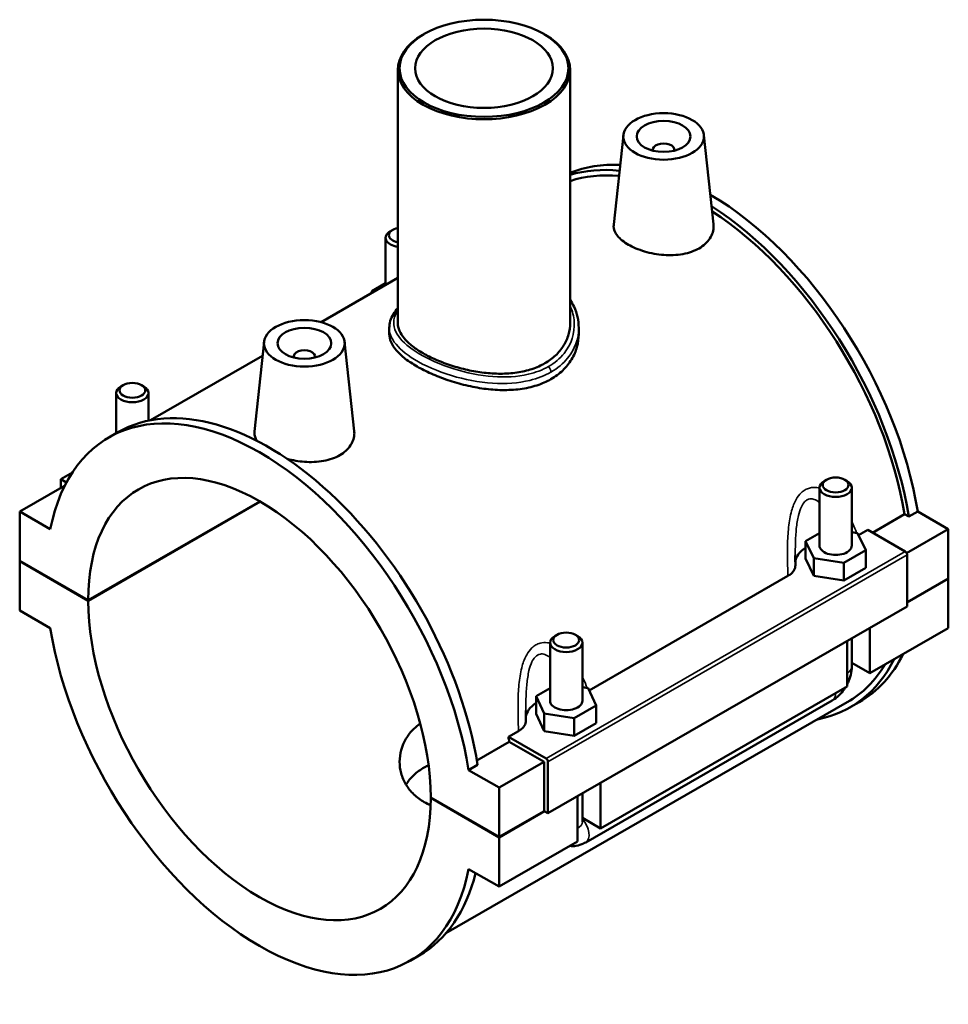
# Model space of a CAD drawing. Header units: millimetres. Extents: x 0 to 1093, y -37 to 1065.
# Tile 5 of 5: x 920 to 1093, y 882 to 1065. Entities that reach past the tile are written whole.
import ezdxf

# ---------------------------------------------------------------- set-up
doc = ezdxf.new("R2010")
doc.units = ezdxf.units.MM
doc.layers.add('Visible (ANSI)', color=7, linetype='Continuous', lineweight=50)
doc.layers.add('Visible Narrow (ANSI)', color=7, linetype='Continuous', lineweight=35)

msp = doc.modelspace()

# ---------------------------------------------------------------- linework, layer by layer
at = {"layer": 'Visible (ANSI)'}
for p, q in [((995.301, 1062.644), (995.074, 1062.512)), ((1017.561, 1062.644), (1017.788, 1062.512)), ((990.431, 1056.022), (990.431, 1008.923)), ((1022.431, 1056.022), (1022.431, 1008.923)), ((1032.32, 1043.885), (1030.535, 1027.236)), ((1047.292, 1043.885), (1049.069, 1027.316)), ((1037.806, 1041.166), (1037.806, 1040.98)), ((1041.806, 1041.166), (1041.806, 1040.98)), ((988.157, 1024.785), (988.157, 1016.028)), ((989.454, 1026.249), (989.028, 1026.002)), ((990.431, 1017.337), (976.151, 1009.114)), ((985.581, 1014.854), (988.157, 1016.338)), ((985.581, 1014.544), (985.581, 1014.854)), ((985.694, 1014.61), (985.581, 1014.854)), ((988.831, 1008.045), (988.831, 1006.882)), ((1024.031, 1008.045), (1024.031, 1006.882)), ((965.57, 1005.446), (963.785, 988.797)), ((980.541, 1005.446), (982.318, 988.877)), ((965.292, 1002.861), (944.472, 990.871)), ((971.055, 1002.541), (971.055, 1002.727)), ((975.055, 1002.541), (975.055, 1002.727)), ((939.391, 997.42), (938.965, 997.172)), ((942.798, 997.42), (943.224, 997.172)), ((938.094, 988.468), (938.094, 995.956)), ((944.094, 990.796), (944.094, 995.956)), ((936.716, 987.674), (938.385, 988.635)), ((929.954, 981.179), (927.801, 979.939)), ((927.801, 979.939), (928.858, 979.33)), ((927.801, 978.307), (927.801, 979.939)), ((1070.064, 979.829), (1069.638, 979.582)), ((1073.471, 979.829), (1073.897, 979.582)), ((928.508, 978.714), (920.164, 973.91)), ((928.531, 978.701), (928.508, 978.714)), ((1068.767, 967.573), (1068.767, 978.365)), ((1074.767, 967.573), (1074.767, 978.365)), ((932.892, 957.423), (964.799, 975.798)), ((964.87, 975.757), (932.892, 957.342)), ((925.849, 970.636), (920.164, 973.91)), ((920.164, 973.91), (920.164, 964.753)), ((1078.585, 969.987), (1084.55, 973.422)), ((1085.344, 972.965), (1084.55, 973.422)), ((1087.013, 973.926), (1085.344, 972.965)), ((1087.013, 973.926), (1092.698, 970.652)), ((1068.767, 969.917), (1066.191, 968.434)), ((1075.85, 969.924), (1074.767, 970.091)), ((1077.344, 966.713), (1075.85, 969.924)), ((1076.039, 969.517), (1077.72, 970.485)), ((1077.72, 970.485), (1084.708, 966.461)), ((1092.698, 970.652), (1084.959, 966.195)), ((1092.698, 970.652), (1092.698, 961.495)), ((1066.191, 968.434), (1067.685, 965.222)), ((1066.191, 965.163), (1066.191, 968.434)), ((1073.262, 964.362), (1077.344, 966.713)), ((1077.344, 963.442), (1077.344, 966.713)), ((920.164, 964.753), (932.892, 957.423)), ((920.164, 964.671), (920.235, 964.712)), ((920.164, 964.671), (920.164, 955.515)), ((932.892, 957.342), (920.164, 964.671)), ((1066.191, 965.163), (1067.685, 961.952)), ((1067.685, 961.952), (1067.685, 965.222)), ((1067.685, 965.222), (1073.262, 964.362)), ((1073.262, 961.091), (1073.262, 964.362)), ((1085.061, 965.849), (1085.061, 956.283)), ((1073.262, 961.091), (1077.344, 963.442)), ((1025.976, 940.687), (1062.909, 961.956)), ((1067.685, 961.952), (1073.262, 961.091)), ((1085.061, 957.098), (1092.698, 961.495)), ((1092.698, 961.414), (1085.061, 957.016)), ((1092.627, 961.455), (1092.698, 961.414)), ((1092.698, 961.414), (1092.698, 952.257)), ((920.164, 955.515), (925.849, 952.241)), ((1085.061, 956.283), (1018.31, 917.844)), ((1078.131, 952.293), (1078.131, 943.869)), ((1092.698, 952.257), (1078.131, 943.869)), ((1020.001, 950.999), (1019.575, 950.752)), ((1023.408, 950.999), (1023.834, 950.752)), ((1073.889, 941.426), (1073.889, 949.85)), ((1074.767, 945.09), (1074.767, 950.356)), ((1018.704, 949.535), (1018.704, 938.744)), ((1024.704, 949.535), (1024.704, 938.744)), ((1078.131, 943.869), (1074.767, 945.806)), ((1018.704, 941.088), (1016.128, 939.604)), ((1025.787, 941.095), (1024.704, 941.262)), ((1027.281, 937.883), (1025.787, 941.095)), ((1073.889, 941.426), (1028.068, 915.039)), ((1016.128, 939.604), (1017.622, 936.393)), ((1016.128, 936.334), (1016.128, 939.604)), ((1025.323, 912.43), (1071.143, 938.817)), ((1073.928, 938.485), (999.365, 895.547)), ((1023.199, 935.532), (1027.281, 937.883)), ((1027.281, 934.613), (1027.281, 937.883)), ((1074.477, 937.532), (1076.146, 938.493)), ((1016.128, 936.334), (1017.622, 933.122)), ((1017.622, 933.122), (1017.622, 936.393)), ((1017.622, 936.393), (1023.199, 935.532)), ((1023.199, 932.262), (1023.199, 935.532)), ((1023.199, 932.262), (1027.281, 934.613)), ((1010.969, 932.045), (1012.846, 933.126)), ((1017.957, 928.022), (1010.969, 932.045)), ((1017.622, 933.122), (1023.199, 932.262)), ((1005.104, 927.672), (1011.124, 931.139)), ((1017.603, 927.408), (1011.124, 931.139)), ((1005.243, 926.838), (1003.574, 925.877)), ((1009.259, 922.603), (1003.574, 925.877)), ((1017.603, 927.408), (1009.259, 922.603)), ((1017.603, 918.251), (1017.603, 927.408)), ((1018.31, 917.844), (1018.31, 927.409)), ((1009.259, 913.446), (1009.259, 922.603)), ((1028.068, 923.463), (1028.068, 915.039)), ((996.531, 920.776), (1009.259, 913.446)), ((996.531, 920.694), (996.602, 920.735)), ((1009.259, 913.365), (996.531, 920.694)), ((1023.826, 912.596), (1023.826, 921.02)), ((1024.704, 921.526), (1024.704, 916.261)), ((1009.259, 913.446), (1017.603, 918.251)), ((1017.674, 918.21), (1009.259, 913.365)), ((1017.603, 918.251), (1018.31, 917.844)), ((1028.068, 915.039), (1024.704, 916.977)), ((1009.259, 904.208), (1009.259, 913.365)), ((1023.826, 912.596), (1009.259, 904.208)), ((1003.574, 907.482), (1009.259, 904.208)), ((992.707, 890.443), (994.376, 891.404))]:
    msp.add_line(p, q, dxfattribs=at)
for centre, major_axis in [((1006.431, 1056.284), (-15.68, 0)), ((1006.431, 1056.284), (-12.8, 0)), ((1039.806, 1043.619), (-7.5, 0)), ((1039.806, 1043.619), (-5, 0)), ((973.055, 1005.18), (-7.5, 0)), ((973.055, 1005.18), (-5, 0)), ((941.094, 996.446), (-2.4, 0)), ((1071.767, 978.855), (-2.4, 0)), ((1021.704, 950.026), (-2.4, 0))]:
    msp.add_ellipse(centre, major_axis=major_axis, ratio=0.5758617, dxfattribs=at)
for centre, major_axis, ratio, start_param, end_param in [((1006.431, 1056.022), (-16, 0), 0.5758617, 5.5016397, 10.2063236), ((1039.806, 1041.166), (-2, 0), 0.5758617, 2.9729035, 6.4518745), ((1048.15, 987.108), (-27.996, 48.615), 0.5780931, 5.9266762, 6.2051395), ((1046.481, 986.147), (-27.996, 48.615), 0.5780931, 5.8840786, 6.1511015), ((1046.481, 986.147), (-27.447, 47.662), 0.5780931, 5.895053, 6.1664394), ((1048.15, 987.108), (-27.996, 48.615), 0.5780931, 4.1308283, 5.4913351), ((1046.481, 986.147), (27.996, -48.615), 0.5780931, 0.9892356, 2.3019045), ((1046.481, 986.147), (-27.447, 47.662), 0.5780931, 4.1349238, 5.4396995), ((991.157, 1025.276), (-2.4, 0), 0.5758617, 5.0199192, 7.5464514), ((991.157, 1024.785), (-3, 0), 0.5758617, 5.5016397, 7.6093855), ((973.055, 1002.727), (-2, 0), 0.5758617, 2.9729035, 6.4518745), ((964.712, 939.059), (-27.996, 48.615), 0.5780931, 4.1308283, 6.8686134), ((941.094, 995.956), (3, 0), 0.5758617, 2.360047, 7.0647309), ((966.38, 940.02), (-27.996, 48.615), 0.5780931, 4.1308283, 6.2831853), ((964.712, 939.059), (-22.456, 38.996), 0.5780931, 3.9300356, 7.0694061), ((1071.767, 978.365), (-3, 0), 0.5758617, 5.5016397, 10.2063236), ((1071.767, 964.303), (-7.5, 0), 0.5758617, 5.5507827, 6.2340245), ((1071.767, 967.573), (-3, 0), 0.5758617, 0, 3.1415927), ((1084.708, 966.052), (-0.25, 0.433), 0.5780931, 3.9289245, 5.4997209), ((964.712, 939.059), (22.456, -38.996), 0.5780931, 3.9300356, 7.0694061), ((964.712, 939.059), (27.996, -48.615), 0.5780931, 4.1308283, 6.8686134), ((1021.704, 949.535), (-3, 0), 0.5758617, 5.5016397, 10.2063236), ((1046.481, 986.147), (27.996, -48.615), 0.5780931, 6.0848308, 6.6468107), ((1048.15, 987.108), (27.996, -48.615), 0.5780931, 0, 0.3636254), ((1046.481, 986.147), (27.447, -47.662), 0.5780931, 0, 0.3067969), ((1021.704, 938.744), (-3, 0), 0.5758617, 0, 3.1415927), ((1021.704, 935.473), (-7.5, 0), 0.5758617, 5.5507827, 6.2340245), ((973.055, 943.864), (-27.447, 47.662), 0.5780931, 4.1349238, 4.1535357), ((1017.957, 927.613), (0.25, -0.433), 0.5780931, 0.7873319, 2.3581282), ((966.38, 940.02), (27.996, -48.615), 0.5780931, 0, 0.5424517)]:
    msp.add_ellipse(centre, major_axis=major_axis, ratio=ratio, start_param=start_param, end_param=end_param, dxfattribs=at)
for points, knots in [([(1046.396, 1022.823), (1045.569, 1022.347), (1044.522, 1021.971), (1042.229, 1021.556), (1040.985, 1021.514), (1038.657, 1021.685), (1037.417, 1021.909), (1035.134, 1022.58), (1034.091, 1023.026), (1032.44, 1023.977), (1031.724, 1024.544), (1030.768, 1025.738), (1030.529, 1026.365), (1030.521, 1027.047), (1030.526, 1027.141), (1030.536, 1027.236)], [0, 0, 0, 0, 0.3507796, 0.3507796, 0.7015593, 0.7015593, 1.0517168, 1.0517168, 1.4018744, 1.4018744, 1.7520319, 1.7520319, 2.1021894, 2.1021894, 2.1577378, 2.1577378, 2.1577378, 2.1577378]), ([(1049.068, 1027.316), (1049.082, 1027.189), (1049.089, 1027.063), (1049.098, 1026.185), (1048.872, 1025.381), (1047.935, 1023.937), (1047.223, 1023.299), (1046.396, 1022.823)], [4.84773536, 4.84773536, 4.84773536, 4.84773536, 4.90593816, 4.90593816, 5.2567178, 5.2567178, 5.60749745, 5.60749745, 5.60749745, 5.60749745]), ([(1022.431, 1013.233), (1022.706, 1012.823), (1022.947, 1012.396), (1023.437, 1011.35), (1023.654, 1010.72), (1023.954, 1009.409), (1024.031, 1008.727), (1024.031, 1008.045)], [13.97436686, 13.97436686, 13.97436686, 13.97436686, 14.16135188, 14.16135188, 14.41972076, 14.41972076, 14.68862923, 14.68862923, 14.68862923, 14.68862923]), ([(988.831, 1008.045), (988.831, 1008.476), (988.896, 1008.906), (989.151, 1009.768), (989.349, 1010.199), (989.833, 1010.993), (990.111, 1011.361), (990.431, 1011.719)], [9.34725437, 9.34725437, 9.34725437, 9.34725437, 9.57650563, 9.57650563, 9.81895233, 9.81895233, 10.04084653, 10.04084653, 10.04084653, 10.04084653]), ([(1022.431, 1008.923), (1022.431, 1008.23), (1022.336, 1007.513), (1021.933, 1006.097), (1021.626, 1005.399), (1020.812, 1004.086), (1020.304, 1003.469), (1019.128, 1002.364), (1018.459, 1001.877), (1017.03, 1001.054), (1016.224, 1000.692), (1014.471, 1000.11), (1013.524, 999.889), (1011.553, 999.599), (1010.527, 999.529), (1008.466, 999.526), (1007.431, 999.593), (1005.431, 999.826), (1004.396, 1000.001), (1002.335, 1000.458), (1001.308, 1000.74), (999.337, 1001.382), (998.391, 1001.744), (996.638, 1002.513), (995.831, 1002.921), (994.403, 1003.743), (993.734, 1004.185), (992.557, 1005.103), (992.05, 1005.579), (991.235, 1006.54), (990.928, 1007.027), (990.526, 1007.988), (990.431, 1008.464), (990.431, 1008.923)], [3.6370783, 3.6370783, 3.6370783, 3.6370783, 3.9402131, 3.9402131, 4.243348, 4.243348, 4.5464828, 4.5464828, 4.8496176, 4.8496176, 5.1527524, 5.1527524, 5.4558873, 5.4558873, 5.7590221, 5.7590221, 6.0621569, 6.0621569, 6.3652243, 6.3652243, 6.6682917, 6.6682917, 6.9713591, 6.9713591, 7.2744264, 7.2744264, 7.5774938, 7.5774938, 7.8805612, 7.8805612, 8.1836285, 8.1836285, 8.4866959, 8.4866959, 8.4866959, 8.4866959]), ([(1018.876, 998.517), (1018.088, 998.064), (1017.2, 997.67), (1015.27, 997.046), (1014.228, 996.816), (1012.06, 996.528), (1010.932, 996.47), (1008.667, 996.506), (1007.53, 996.599), (1005.332, 996.895), (1004.195, 997.107), (1001.93, 997.645), (1000.801, 997.972), (998.633, 998.706), (997.591, 999.115), (995.661, 999.976), (994.773, 1000.428), (993.199, 1001.335), (992.462, 1001.818), (991.167, 1002.814), (990.609, 1003.327), (989.714, 1004.356), (989.377, 1004.874), (988.935, 1005.894), (988.831, 1006.397), (988.831, 1006.882)], [0, 0, 0, 0, 0.3341033, 0.3341033, 0.6682065, 0.6682065, 1.0023098, 1.0023098, 1.336413, 1.336413, 1.6703858, 1.6703858, 2.0043586, 2.0043586, 2.3383314, 2.3383314, 2.6723042, 2.6723042, 3.006277, 3.006277, 3.3402498, 3.3402498, 3.6742226, 3.6742226, 4.0081954, 4.0081954, 4.0081954, 4.0081954]), ([(1024.031, 1006.882), (1024.031, 1006.102), (1023.926, 1005.293), (1023.485, 1003.699), (1023.147, 1002.913), (1022.253, 1001.437), (1021.695, 1000.745), (1020.4, 999.512), (1019.663, 998.971), (1018.876, 998.517)], [9.3528039, 9.3528039, 9.3528039, 9.3528039, 9.6869072, 9.6869072, 10.0210104, 10.0210104, 10.3551137, 10.3551137, 10.6892169, 10.6892169, 10.6892169, 10.6892169]), ([(964.247, 987.047), (963.934, 987.537), (963.777, 988.038), (963.77, 988.608), (963.775, 988.702), (963.785, 988.797)], [4.62274092, 4.62274092, 4.62274092, 4.62274092, 4.90593816, 4.90593816, 4.96148649, 4.96148649, 4.96148649, 4.96148649]), ([(982.317, 988.877), (982.331, 988.75), (982.338, 988.623), (982.347, 987.746), (982.122, 986.942), (981.184, 985.498), (980.472, 984.86), (979.645, 984.384)], [7.65148408, 7.65148408, 7.65148408, 7.65148408, 7.70968688, 7.70968688, 8.06046653, 8.06046653, 8.41124618, 8.41124618, 8.41124618, 8.41124618]), ([(979.645, 984.384), (978.818, 983.908), (977.771, 983.532), (975.479, 983.116), (974.234, 983.074), (972.013, 983.237), (970.895, 983.429), (969.843, 983.715)], [2.8037487, 2.8037487, 2.8037487, 2.8037487, 3.1545284, 3.1545284, 3.505308, 3.505308, 3.8231336, 3.8231336, 3.8231336, 3.8231336]), ([(1064.286, 963.939), (1064.284, 964.06), (1064.282, 964.181), (1064.278, 964.423), (1064.276, 964.544), (1064.273, 964.786), (1064.272, 964.907), (1064.27, 965.148), (1064.269, 965.269), (1064.268, 965.51), (1064.267, 965.63), (1064.267, 965.75)], [0.56052628, 0.56052628, 0.56052628, 0.56052628, 0.5997885, 0.5997885, 0.63905071, 0.63905071, 0.67831293, 0.67831293, 0.71757515, 0.71757515, 0.75683737, 0.75683737, 0.75683737, 0.75683737]), ([(1062.909, 961.956), (1063.154, 962.097), (1063.37, 962.254), (1063.738, 962.592), (1063.889, 962.772), (1064.198, 963.274), (1064.292, 963.606), (1064.286, 963.939)], [-0.40395964, -0.40395964, -0.40395964, -0.40395964, -0.29988002, -0.29988002, -0.19599769, -0.19599769, -0.02210528, -0.02210528, -0.02210528, -0.02210528]), ([(1073.889, 941.76), (1073.958, 941.891), (1074.024, 942.024), (1074.294, 942.609), (1074.461, 943.079), (1074.698, 944.056), (1074.767, 944.562), (1074.767, 945.09)], [3.99006654, 3.99006654, 3.99006654, 3.99006654, 4.08407045, 4.08407045, 4.39822972, 4.39822972, 4.71238898, 4.71238898, 4.71238898, 4.71238898]), ([(1071.143, 938.817), (1071.602, 939.081), (1072.006, 939.394), (1072.734, 940.087), (1073.057, 940.467), (1073.433, 940.999), (1073.519, 941.128), (1073.601, 941.26)], [3.14159265, 3.14159265, 3.14159265, 3.14159265, 3.45575192, 3.45575192, 3.76991118, 3.76991118, 3.86828424, 3.86828424, 3.86828424, 3.86828424]), ([(1014.223, 935.11), (1014.221, 935.231), (1014.218, 935.352), (1014.215, 935.594), (1014.213, 935.715), (1014.21, 935.956), (1014.209, 936.077), (1014.207, 936.319), (1014.206, 936.439), (1014.205, 936.68), (1014.204, 936.801), (1014.204, 936.921)], [0.56001092, 0.56001092, 0.56001092, 0.56001092, 0.59927318, 0.59927318, 0.63853544, 0.63853544, 0.6777977, 0.6777977, 0.71705996, 0.71705996, 0.75632222, 0.75632222, 0.75632222, 0.75632222]), ([(1012.846, 933.126), (1013.091, 933.267), (1013.307, 933.424), (1013.675, 933.762), (1013.825, 933.942), (1014.135, 934.445), (1014.229, 934.777), (1014.223, 935.11)], [-0.40395964, -0.40395964, -0.40395964, -0.40395964, -0.29988002, -0.29988002, -0.19599769, -0.19599769, -0.02210528, -0.02210528, -0.02210528, -0.02210528]), ([(996.508, 919.325), (996.097, 919.503), (995.708, 919.699), (994.641, 920.313), (993.984, 920.797), (992.831, 921.9), (992.333, 922.52), (991.537, 923.845), (991.237, 924.552), (990.844, 925.991), (990.751, 926.721), (990.751, 928.842), (991.138, 930.357), (992.333, 932.359), (992.83, 932.983), (993.772, 933.89), (994.169, 934.214), (994.59, 934.507)], [2.2295929, 2.2295929, 2.2295929, 2.2295929, 2.3843788, 2.3843788, 2.6823427, 2.6823427, 2.9803067, 2.9803067, 3.2782706, 3.2782706, 3.5762345, 3.5762345, 4.1724961, 4.1724961, 4.4706269, 4.4706269, 4.6593668, 4.6593668, 4.6593668, 4.6593668]), ([(996.131, 926.783), (995.858, 926.652), (995.595, 926.514), (994.643, 925.966), (993.987, 925.487), (992.838, 924.406), (992.344, 923.805), (991.946, 923.164)], [4.64711534, 4.64711534, 4.64711534, 4.64711534, 4.75373478, 4.75373478, 5.05087899, 5.05087899, 5.34605036, 5.34605036, 5.34605036, 5.34605036]), ([(1022.392, 911.771), (1022.786, 911.725), (1023.168, 911.738), (1024.039, 911.866), (1024.501, 912.021), (1025.057, 912.284), (1025.192, 912.355), (1025.323, 912.43)], [2.6025278, 2.6025278, 2.6025278, 2.6025278, 2.7863637, 2.7863637, 3.05209867, 3.05209867, 3.14159265, 3.14159265, 3.14159265, 3.14159265])]:
    msp.add_open_spline(points, degree=3, knots=knots, dxfattribs=at)
at = {"layer": 'Visible Narrow (ANSI)'}
for p, q in [((1084.708, 966.461), (1017.957, 928.022)), ((1018.31, 927.409), (1085.061, 965.849))]:
    msp.add_line(p, q, dxfattribs=at)
for centre, major_axis, ratio, start_param, end_param in [((1018.197, 1000.228), (-0.479, 0.832), 0.5780931, 3.9289245, 5.1993496), ((1071.767, 945.09), (3, 0), 0.5758617, 5.4977871, 6.2831853), ((1069.646, 941.416), (1.497, -2.6), 0.5780931, 0, 0.7911844), ((1023.826, 915.03), (1.497, -2.6), 0.5780931, 0, 1.9310496), ((1021.704, 916.261), (3, 0), 0.5758617, 5.4977871, 6.2831853)]:
    msp.add_ellipse(centre, major_axis=major_axis, ratio=ratio, start_param=start_param, end_param=end_param, dxfattribs=at)
for points, knots in [([(1022.429, 1012.156), (1022.875, 1011.189), (1023.135, 1010.165), (1023.323, 1007.082), (1022.668, 1005.007), (1020.536, 1002.359), (1019.555, 1001.528), (1018.398, 1000.862)], [14.1795761, 14.1795761, 14.1795761, 14.1795761, 14.6300389, 14.6300389, 15.525539, 15.525539, 16.0241192, 16.0241192, 16.0241192, 16.0241192]), ([(1018.398, 1000.862), (1017.293, 1000.225), (1016.028, 999.74), (1012.639, 998.939), (1010.392, 998.817), (1005.649, 999.177), (1003.143, 999.698), (998.325, 1001.212), (996.039, 1002.23), (992.605, 1004.315), (991.36, 1005.361), (989.707, 1007.61), (989.441, 1008.817), (989.941, 1010.43), (990.15, 1010.849), (990.433, 1011.265)], [5.3413731, 5.3413731, 5.3413731, 5.3413731, 5.8177174, 5.8177174, 6.5207178, 6.5207178, 7.2743362, 7.2743362, 8.0761905, 8.0761905, 8.7874595, 8.7874595, 9.5999604, 9.5999604, 9.8852686, 9.8852686, 9.8852686, 9.8852686]), ([(988.832, 1008.044), (988.833, 1007.162), (989.147, 1006.279), (990.558, 1004.291), (991.845, 1003.191), (995.414, 1001.019), (997.798, 999.972), (1002.835, 998.44), (1005.46, 997.927), (1010.439, 997.613), (1012.801, 997.769), (1016.373, 998.644), (1017.707, 999.164), (1018.876, 999.837)], [-9.3472544, -9.3472544, -9.3472544, -9.3472544, -8.7874595, -8.7874595, -8.0761905, -8.0761905, -7.2743362, -7.2743362, -6.5207178, -6.5207178, -5.8177174, -5.8177174, -5.3413731, -5.3413731, -5.3413731, -5.3413731]), ([(1018.876, 999.837), (1020.099, 1000.541), (1021.14, 1001.413), (1023.317, 1004.064), (1024.029, 1006.055), (1024.031, 1008.045)], [-16.0241192, -16.0241192, -16.0241192, -16.0241192, -15.525539, -15.525539, -14.6886292, -14.6886292, -14.6886292, -14.6886292]), ([(1068.767, 978.267), (1068.607, 978.308), (1068.446, 978.34), (1067.827, 978.422), (1067.366, 978.4), (1066.645, 978.208), (1066.375, 978.096), (1066.118, 977.948), (1065.86, 977.8), (1065.616, 977.615), (1065.025, 977.052), (1064.705, 976.624), (1064.08, 975.52), (1063.806, 974.809), (1063.317, 973.087), (1063.142, 972.05), (1062.905, 969.896), (1062.849, 968.775), (1062.805, 966.644), (1062.811, 965.631), (1062.849, 963.729), (1062.877, 962.837), (1062.909, 961.956)], [-2.4736689, -2.4736689, -2.4736689, -2.4736689, -2.4117179, -2.4117179, -2.2370086, -2.2370086, -2.1278153, -2.1278153, -2.1278153, -2.018622, -2.018622, -1.8439127, -1.8439127, -1.6167907, -1.6167907, -1.3201233, -1.3201233, -1.0070663, -1.0070663, -0.7204955, -0.7204955, -0.4625652, -0.4625652, -0.4625652, -0.4625652]), ([(1064.267, 965.75), (1064.267, 966.494), (1064.275, 967.24), (1064.323, 968.911), (1064.372, 969.837), (1064.546, 971.59), (1064.667, 972.422), (1064.993, 973.777), (1065.172, 974.326), (1065.574, 975.156), (1065.777, 975.469), (1066.15, 975.862), (1066.303, 975.986), (1066.464, 976.079), (1066.625, 976.171), (1066.793, 976.233), (1067.241, 976.312), (1067.525, 976.28), (1068.136, 976.065), (1068.46, 975.858), (1068.767, 975.588)], [0.7568374, 0.7568374, 0.7568374, 0.7568374, 1.0070663, 1.0070663, 1.3201233, 1.3201233, 1.6167907, 1.6167907, 1.8439127, 1.8439127, 2.018622, 2.018622, 2.1278153, 2.1278153, 2.1278153, 2.2370086, 2.2370086, 2.4117179, 2.4117179, 2.6170328, 2.6170328, 2.6170328, 2.6170328]), ([(1075.648, 969.955), (1075.44, 970.518), (1075.214, 971.073), (1074.901, 971.759), (1074.835, 971.901), (1074.767, 972.041)], [-3.72976145, -3.72976145, -3.72976145, -3.72976145, -3.53513517, -3.53513517, -3.48447337, -3.48447337, -3.48447337, -3.48447337]), ([(1018.704, 949.437), (1018.544, 949.478), (1018.383, 949.51), (1017.764, 949.592), (1017.303, 949.571), (1016.582, 949.378), (1016.312, 949.267), (1016.054, 949.118), (1015.797, 948.97), (1015.553, 948.785), (1014.961, 948.222), (1014.642, 947.794), (1014.017, 946.69), (1013.743, 945.98), (1013.254, 944.257), (1013.079, 943.22), (1012.842, 941.066), (1012.786, 939.946), (1012.741, 937.814), (1012.748, 936.801), (1012.786, 934.899), (1012.814, 934.008), (1012.846, 933.126)], [-2.4731535, -2.4731535, -2.4731535, -2.4731535, -2.4112025, -2.4112025, -2.2364932, -2.2364932, -2.1272999, -2.1272999, -2.1272999, -2.0181066, -2.0181066, -1.8433973, -1.8433973, -1.6162752, -1.6162752, -1.3196149, -1.3196149, -1.0065572, -1.0065572, -0.7199619, -0.7199619, -0.4620497, -0.4620497, -0.4620497, -0.4620497]), ([(1014.204, 936.921), (1014.204, 937.665), (1014.212, 938.41), (1014.26, 940.082), (1014.308, 941.007), (1014.482, 942.76), (1014.604, 943.592), (1014.93, 944.947), (1015.109, 945.496), (1015.511, 946.327), (1015.714, 946.639), (1016.087, 947.033), (1016.24, 947.157), (1016.401, 947.249), (1016.562, 947.342), (1016.73, 947.403), (1017.177, 947.482), (1017.462, 947.45), (1018.072, 947.235), (1018.396, 947.028), (1018.704, 946.759)], [0.7563222, 0.7563222, 0.7563222, 0.7563222, 1.0065572, 1.0065572, 1.3196149, 1.3196149, 1.6162752, 1.6162752, 1.8433973, 1.8433973, 2.0181066, 2.0181066, 2.1272999, 2.1272999, 2.1272999, 2.2364932, 2.2364932, 2.4112025, 2.4112025, 2.6165174, 2.6165174, 2.6165174, 2.6165174]), ([(1025.584, 941.126), (1025.377, 941.688), (1025.151, 942.243), (1024.838, 942.93), (1024.772, 943.071), (1024.704, 943.211)], [-3.729246, -3.729246, -3.729246, -3.729246, -3.53463792, -3.53463792, -3.48395764, -3.48395764, -3.48395764, -3.48395764])]:
    msp.add_open_spline(points, degree=3, knots=knots, dxfattribs=at)

doc.saveas('drawing.dxf')
